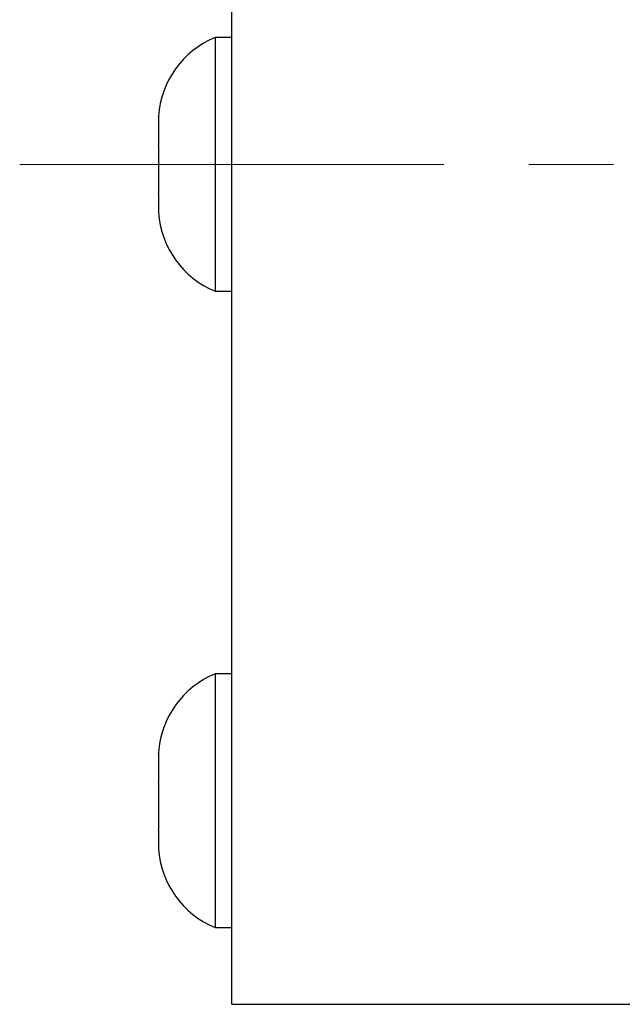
# Model space of a CAD drawing. Header units: inches. Extents: x 1.2 to 18.5, y 2.5 to 15.5.
# Tile 2 of 14: x 10.3 to 11, y 2.5 to 3.7. Entities that reach past the tile are written whole.
import ezdxf

# ---------------------------------------------------------------- set-up
doc = ezdxf.new("R2010")
doc.units = ezdxf.units.IN
doc.header["$MEASUREMENT"] = 0
doc.linetypes.add('CENTERX2', pattern=[0.8, 0.5, -0.1, 0.1, -0.1])
doc.layers.add('SLD-0', color=7, linetype='Continuous')

msp = doc.modelspace()

# ---------------------------------------------------------------- linework, layer by layer
at = {"color": 7, "linetype": 'Continuous', "lineweight": 25}
for p, q in [((10.5419, 2.5431), (10.5419, 4.5231)), ((10.5419, 3.6827), (10.5222, 3.6827)), ((10.5222, 3.6827), (10.5222, 3.3949)), ((10.4556, 3.5897), (10.4556, 3.5893)), ((10.4556, 3.5892), (10.4556, 3.5895)), ((10.4556, 3.5895), (10.4556, 3.5893)), ((10.4556, 3.5892), (10.4556, 3.5552)), ((10.4556, 3.5549), (10.4556, 3.5552)), ((10.4556, 3.5544), (10.4556, 3.5549)), ((10.4556, 3.5544), (10.4556, 3.4991)), ((10.4556, 3.4986), (10.4556, 3.4991)), ((10.4556, 3.4982), (10.4556, 3.4991)), ((10.4556, 3.4984), (10.4556, 3.4986)), ((10.4556, 3.4984), (10.4556, 3.4766)), ((10.5222, 3.3949), (10.5222, 3.3835)), ((10.5222, 3.3835), (10.5419, 3.3835)), ((10.5419, 2.9327), (10.5222, 2.9327)), ((10.5222, 2.9327), (10.5222, 2.6449)), ((10.4556, 2.8397), (10.4556, 2.8393)), ((10.4556, 2.8392), (10.4556, 2.8395)), ((10.4556, 2.8395), (10.4556, 2.8393)), ((10.4556, 2.8392), (10.4556, 2.8052)), ((10.4556, 2.8049), (10.4556, 2.8052)), ((10.4556, 2.8044), (10.4556, 2.8049)), ((10.4556, 2.8044), (10.4556, 2.7491)), ((10.4556, 2.7486), (10.4556, 2.7491)), ((10.4556, 2.7484), (10.4556, 2.7486)), ((10.4556, 2.7484), (10.4556, 2.7266)), ((10.5222, 2.6449), (10.5222, 2.6335)), ((10.5222, 2.6335), (10.5419, 2.6335)), ((10.5419, 2.5431), (11.2919, 2.5431))]:
    msp.add_line(p, q, dxfattribs=at)
for centre, start, end in [((10.5641, 3.5823), 112.6199, 176.1178), ((10.5641, 3.4839), 183.8822, 247.3801), ((10.5641, 2.8323), 112.6199, 176.1178), ((10.5641, 2.7339), 183.8822, 247.3801)]:
    msp.add_arc(centre, 0.1088, start, end, dxfattribs=at)
at = {"layer": 'SLD-0', "color": 7, "linetype": 'CENTERX2', "lineweight": 18}
msp.add_line((10.2919, 3.5331), (11.7126, 3.5331), dxfattribs=at)

doc.saveas('drawing.dxf')
